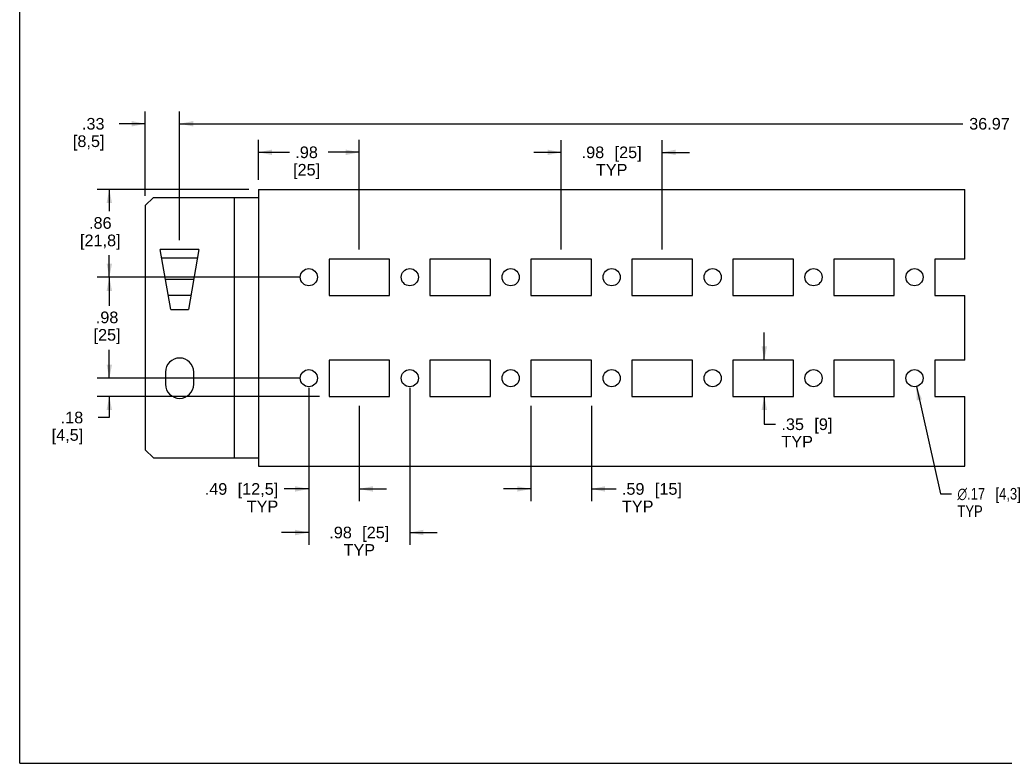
# Model space of a CAD drawing. Header units: inches. Extents: x 0 to 22.7, y 0 to 14.7.
# Tile 1 of 8: x 0 to 9.6, y 0 to 7.2. Entities that reach past the tile are written whole.
import ezdxf

# ---------------------------------------------------------------- set-up
doc = ezdxf.new("R2010")
doc.units = ezdxf.units.IN
doc.header["$LTSCALE"] = 1.246667
doc.header["$MEASUREMENT"] = 0
doc.layers.get('0').update_dxf_attribs({"linetype": 'CONTINUOUS'})
doc.styles.get("Standard").update_dxf_attribs({"font": 'arial.ttf'})
doc.styles.add('TEXTSTYLE_1', font='gdt', dxfattribs={"width": 0.8})
doc.dimstyles.new('DIMSTYLE_1', dxfattribs={"dimtxt": 0.113333, "dimasz": 0.133333, "dimexe": 0.09, "dimexo": 0.07, "dimgap": 0.0425, "dimtad": 0, "dimtih": 1, "dimtoh": 1, "dimzin": 4, "dimdsep": 46, "dimtxsty": 'Standard', "dimblk": '_FILLED', "dimblk1": '_FILLED', "dimblk2": '_FILLED', "dimcen": 0.09, "dimadec": 3, "dimazin": 1, "dimtfac": 1, "dimtdec": 3, "dimtofl": 0, "dimtmove": 0, "dimatfit": 3, "dimldrblk": '_FILLED', "dimfxl": 0, "dimtolj": 1, "dimtzin": 4, "dimarcsym": 0})
doc.dimstyles.new('DIMSTYLE_2', dxfattribs={"dimtxt": 0.113333, "dimasz": 0.133333, "dimexe": 0.09, "dimexo": 0.07, "dimgap": 0.09, "dimtad": 0, "dimtih": 1, "dimtoh": 1, "dimzin": 4, "dimdsep": 46, "dimtxsty": 'Standard', "dimblk": '_FILLED', "dimblk1": '_FILLED', "dimblk2": '_FILLED', "dimcen": 0.09, "dimadec": 3, "dimazin": 1, "dimtfac": 1, "dimtdec": 3, "dimtofl": 0, "dimtmove": 0, "dimatfit": 1, "dimldrblk": '_FILLED', "dimfxl": 0, "dimtolj": 1, "dimtzin": 4, "dimarcsym": 0})

# ---------------------------------------------------------------- blocks, each defined once
blk = doc.blocks.new('_FILLED')
at = {"color": 0, "linetype": 'ByBlock'}
blk.add_solid([(0, 0), (-1, 0.2), (-1, -0.2)], dxfattribs=at)
blk = doc.blocks.new('*D11')
at = {"color": 2, "linetype": 'Continuous'}
for p, q in [((1.2246, 5.5301), (1.2246, 6.3537)), ((1.5592, 5.1008), (1.5592, 6.3537)), ((1.2246, 6.2337), (0.9711, 6.2337)), ((1.5592, 6.2337), (1.8259, 6.2337))]:
    blk.add_line(p, q, dxfattribs=at)
at = {"color": 2, "linetype": 'Continuous', "xscale": 0.1333333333, "yscale": 0.1333333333, "zscale": 0.1333333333}
blk.add_blockref('_FILLED', (1.2246, 6.2337), dxfattribs=at)
at = {"color": 2, "linetype": 'Continuous', "xscale": 0.1333333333, "yscale": 0.1333333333, "zscale": 0.1333333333, "rotation": 180}
blk.add_blockref('_FILLED', (1.5592, 6.2337), dxfattribs=at)
at = {"color": 2, "linetype": 'Continuous', "insert": (0.8268, 6.2904), "char_height": 0.11333, "width": 0.307559, "attachment_point": 3, "line_spacing_factor": 0.9}
blk.add_mtext('.33\\P[8,5]', dxfattribs=at)
blk = doc.blocks.new('*D12')
at = {"color": 2, "linetype": 'Continuous'}
for p, q in [((1.5592, 5.1008), (1.5592, 6.3537)), ((17.8051, 5.1008), (17.8051, 6.3537)), ((1.5592, 6.2337), (9.1949, 6.2337)), ((17.8051, 6.2337), (10.1694, 6.2337))]:
    blk.add_line(p, q, dxfattribs=at)
at = {"color": 2, "linetype": 'Continuous', "xscale": 0.1333333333, "yscale": 0.1333333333, "zscale": 0.1333333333, "rotation": 180}
blk.add_blockref('_FILLED', (1.5592, 6.2337), dxfattribs=at)
at = {"color": 2, "linetype": 'Continuous', "xscale": 0.1333333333, "yscale": 0.1333333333, "zscale": 0.1333333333}
blk.add_blockref('_FILLED', (17.8051, 6.2337), dxfattribs=at)
at = {"color": 2, "linetype": 'Continuous', "insert": (9.6822, 6.2904), "char_height": 0.113333, "width": 0.861165, "attachment_point": 2, "line_spacing_factor": 0.9}
blk.add_mtext('36.97{\\ftxt.shx;\\W1.000000;\\H0.113333; }[939]', dxfattribs=at)
blk = doc.blocks.new('*D13')
at = {"color": 2, "linetype": 'Continuous'}
for p, q in [((5.2797, 5.0085), (5.2797, 6.0753)), ((6.264, 5.0085), (6.264, 6.0753)), ((5.2797, 5.9553), (5.013, 5.9553)), ((6.264, 5.9553), (6.5306, 5.9553))]:
    blk.add_line(p, q, dxfattribs=at)
at = {"color": 2, "linetype": 'Continuous', "xscale": 0.1333333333, "yscale": 0.1333333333, "zscale": 0.1333333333}
blk.add_blockref('_FILLED', (5.2797, 5.9553), dxfattribs=at)
at = {"color": 2, "linetype": 'Continuous', "xscale": 0.1333333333, "yscale": 0.1333333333, "zscale": 0.1333333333, "rotation": 180}
blk.add_blockref('_FILLED', (6.264, 5.9553), dxfattribs=at)
at = {"color": 2, "linetype": 'Continuous', "insert": (5.7718, 6.012), "char_height": 0.113333, "width": 0.597001, "attachment_point": 2, "line_spacing_factor": 0.9}
blk.add_mtext('.98{\\ftxt.shx;\\W1.000000;\\H0.113333; }[25]\\PTYP', dxfattribs=at)
blk = doc.blocks.new('*D14')
at = {"color": 2, "linetype": 'Continuous'}
for p, q in [((2.327, 5.6877), (2.327, 6.0758)), ((3.3112, 5.0085), (3.3113, 6.0757)), ((2.327, 5.9558), (2.6306, 5.9557)), ((3.3113, 5.9557), (3.0077, 5.9557))]:
    blk.add_line(p, q, dxfattribs=at)
at = {"color": 2, "linetype": 'Continuous', "xscale": 0.1333333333, "yscale": 0.1333333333, "zscale": 0.1333333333}
for p, rotation in [((2.327, 5.9558), 179.9932439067), ((3.3113, 5.9557), 359.9932439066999)]:
    blk.add_blockref('_FILLED', p, dxfattribs=dict(at, rotation=rotation))
at = {"color": 2, "linetype": 'Continuous', "insert": (2.7973, 6.0124), "char_height": 0.11333, "width": 0.263742, "attachment_point": 2, "line_spacing_factor": 0.9}
blk.add_mtext('.98\\P[25]', dxfattribs=at)
blk = doc.blocks.new('*D15')
at = {"color": 2, "linetype": 'Continuous'}
for p, q in [((2.2336, 5.5944), (0.7539, 5.5944)), ((0.8739, 5.5944), (0.8739, 5.3803)), ((0.8739, 4.738), (0.8739, 4.9521)), ((2.7257, 4.738), (0.7539, 4.738))]:
    blk.add_line(p, q, dxfattribs=at)
at = {"color": 2, "linetype": 'Continuous', "xscale": 0.1333333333, "yscale": 0.1333333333, "zscale": 0.1333333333}
for p, rotation in [((0.8739, 5.5944), 90), ((0.8739, 4.738), 270)]:
    blk.add_blockref('_FILLED', p, dxfattribs=dict(at, rotation=rotation))
at = {"color": 2, "linetype": 'Continuous', "insert": (0.7861, 5.3237), "char_height": 0.11333, "width": 0.395613, "attachment_point": 2, "line_spacing_factor": 0.9}
blk.add_mtext('.86\\P[21,8]', dxfattribs=at)
blk = doc.blocks.new('*D16')
at = {"color": 2, "linetype": 'Continuous'}
for p, q in [((2.7257, 4.738), (0.7539, 4.738)), ((0.8739, 4.738), (0.8739, 4.46)), ((0.8739, 3.7537), (0.8739, 4.0317)), ((2.7257, 3.7537), (0.7539, 3.7537))]:
    blk.add_line(p, q, dxfattribs=at)
at = {"color": 2, "linetype": 'Continuous', "xscale": 0.1333333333, "yscale": 0.1333333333, "zscale": 0.1333333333}
for p, rotation in [((0.8739, 4.738), 90), ((0.8739, 3.7537), 270)]:
    blk.add_blockref('_FILLED', p, dxfattribs=dict(at, rotation=rotation))
at = {"color": 2, "linetype": 'Continuous', "insert": (0.852, 4.4033), "char_height": 0.11333, "width": 0.263742, "attachment_point": 2, "line_spacing_factor": 0.9}
blk.add_mtext('.98\\P[25]', dxfattribs=at)
blk = doc.blocks.new('*D17')
at = {"color": 2, "linetype": 'Continuous'}
for p, q in [((0.8739, 3.7537), (0.8739, 4.0204)), ((2.7257, 3.7537), (0.7539, 3.7537)), ((2.9226, 3.5766), (0.7539, 3.5766)), ((0.8739, 3.5766), (0.8739, 3.3705)), ((0.8739, 3.3705), (0.7639, 3.3705))]:
    blk.add_line(p, q, dxfattribs=at)
at = {"color": 2, "linetype": 'Continuous', "xscale": 0.1333333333, "yscale": 0.1333333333, "zscale": 0.1333333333}
for p, rotation in [((0.8739, 3.7537), 270), ((0.8739, 3.5766), 90)]:
    blk.add_blockref('_FILLED', p, dxfattribs=dict(at, rotation=rotation))
at = {"color": 2, "linetype": 'Continuous', "insert": (0.6196, 3.4271), "char_height": 0.11333, "width": 0.307559, "attachment_point": 3, "line_spacing_factor": 0.9}
blk.add_mtext('.18\\P[4,5]', dxfattribs=at)
blk = doc.blocks.new('*D18')
at = {"color": 2, "linetype": 'Continuous'}
for p, q in [((2.8191, 3.6604), (2.8191, 2.5543)), ((3.3112, 3.4832), (3.3112, 2.5543)), ((2.8191, 2.6743), (2.5779, 2.6743)), ((3.3112, 2.6743), (3.5779, 2.6743))]:
    blk.add_line(p, q, dxfattribs=at)
at = {"color": 2, "linetype": 'Continuous', "xscale": 0.1333333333, "yscale": 0.1333333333, "zscale": 0.1333333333}
blk.add_blockref('_FILLED', (2.8191, 2.6743), dxfattribs=at)
at = {"color": 2, "linetype": 'Continuous', "xscale": 0.1333333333, "yscale": 0.1333333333, "zscale": 0.1333333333, "rotation": 180}
blk.add_blockref('_FILLED', (3.3112, 2.6743), dxfattribs=at)
at = {"color": 2, "linetype": 'Continuous', "insert": (2.5212, 2.731), "char_height": 0.113333, "width": 0.728872, "attachment_point": 3, "line_spacing_factor": 0.9}
blk.add_mtext('.49{\\ftxt.shx;\\W1.000000;\\H0.113333; }[12,5]\\PTYP', dxfattribs=at)
blk = doc.blocks.new('*D19')
at = {"color": 2, "linetype": 'Continuous'}
for p, q in [((2.8191, 3.6604), (2.8191, 2.1296)), ((3.8033, 3.6604), (3.8033, 2.1296)), ((2.8191, 2.2496), (2.5524, 2.2496)), ((3.8033, 2.2496), (4.07, 2.2496))]:
    blk.add_line(p, q, dxfattribs=at)
at = {"color": 2, "linetype": 'Continuous', "xscale": 0.1333333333, "yscale": 0.1333333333, "zscale": 0.1333333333}
blk.add_blockref('_FILLED', (2.8191, 2.2496), dxfattribs=at)
at = {"color": 2, "linetype": 'Continuous', "xscale": 0.1333333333, "yscale": 0.1333333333, "zscale": 0.1333333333, "rotation": 180}
blk.add_blockref('_FILLED', (3.8033, 2.2496), dxfattribs=at)
at = {"color": 2, "linetype": 'Continuous', "insert": (3.3112, 2.3062), "char_height": 0.113333, "width": 0.597001, "attachment_point": 2, "line_spacing_factor": 0.9}
blk.add_mtext('.98{\\ftxt.shx;\\W1.000000;\\H0.113333; }[25]\\PTYP', dxfattribs=at)
blk = doc.blocks.new('*D20')
at = {"color": 2, "linetype": 'Continuous'}
for p, q in [((4.9844, 3.4832), (4.9844, 2.5543)), ((5.575, 3.4832), (5.575, 2.5543)), ((4.9844, 2.6743), (4.7178, 2.6743)), ((5.575, 2.6743), (5.8151, 2.6743))]:
    blk.add_line(p, q, dxfattribs=at)
at = {"color": 2, "linetype": 'Continuous', "xscale": 0.1333333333, "yscale": 0.1333333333, "zscale": 0.1333333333}
blk.add_blockref('_FILLED', (4.9844, 2.6743), dxfattribs=at)
at = {"color": 2, "linetype": 'Continuous', "xscale": 0.1333333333, "yscale": 0.1333333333, "zscale": 0.1333333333, "rotation": 180}
blk.add_blockref('_FILLED', (5.575, 2.6743), dxfattribs=at)
at = {"color": 2, "linetype": 'Continuous', "insert": (5.8718, 2.731), "char_height": 0.113333, "width": 0.597001, "attachment_point": 1, "line_spacing_factor": 0.9}
blk.add_mtext('.59{\\ftxt.shx;\\W1.000000;\\H0.113333; }[15]\\PTYP', dxfattribs=at)
blk = doc.blocks.new('*D21')
at = {"color": 2, "linetype": 'Continuous'}
for p, q in [((7.26, 3.9309), (7.26, 4.1976)), ((7.26, 3.5766), (7.26, 3.305)), ((7.26, 3.305), (7.37, 3.305))]:
    blk.add_line(p, q, dxfattribs=at)
at = {"color": 2, "linetype": 'Continuous', "xscale": 0.1333333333, "yscale": 0.1333333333, "zscale": 0.1333333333}
for p, rotation in [((7.26, 3.9309), 270), ((7.26, 3.5766), 90)]:
    blk.add_blockref('_FILLED', p, dxfattribs=dict(at, rotation=rotation))
at = {"color": 2, "linetype": 'Continuous', "insert": (7.4267, 3.3617), "char_height": 0.113333, "width": 0.508947, "attachment_point": 1, "line_spacing_factor": 0.9}
blk.add_mtext('.35{\\ftxt.shx;\\W1.000000;\\H0.113333; }[9]\\PTYP', dxfattribs=at)
blk = doc.blocks.new('*D22')
at = {"color": 2, "linetype": 'Continuous'}
for p, q in [((8.7428, 3.6721), (8.9764, 2.6271)), ((8.9764, 2.6271), (9.0864, 2.6271))]:
    blk.add_line(p, q, dxfattribs=at)
at = {"color": 2, "linetype": 'Continuous', "xscale": 0.1333333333, "yscale": 0.1333333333, "zscale": 0.1333333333, "rotation": 102.6004043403}
blk.add_blockref('_FILLED', (8.7428, 3.6721), dxfattribs=at)
at = {"color": 2, "linetype": 'Continuous', "insert": (9.1431, 2.6838), "char_height": 0.113333, "width": 0.791929, "attachment_point": 1, "line_spacing_factor": 0.9, "style": 'TEXTSTYLE_1'}
blk.add_mtext('{\\fgdt;n}\\fArial;.17{\\ftxt.shx;\\W1.000000;\\H0.113333; }[4,3]\\PTYP', dxfattribs=at)

msp = doc.modelspace()

# ---------------------------------------------------------------- linework, layer by layer
at = {"color": 7, "linetype": 'Continuous'}
for p, q in [((0, 0), (0, 14.6667)), ((2.327, 5.5944), (2.327, 2.8974)), ((2.327, 5.5944), (9.2162, 5.5944)), ((9.2162, 4.9152), (9.2162, 5.5944)), ((1.3033, 5.5156), (1.2246, 5.4368)), ((1.3033, 5.5156), (2.327, 5.5156)), ((2.0907, 5.5156), (2.0907, 2.9762)), ((1.2246, 5.4368), (1.2246, 3.0549)), ((1.4735, 4.423), (1.3704, 5.0075)), ((1.7481, 5.0075), (1.3704, 5.0075)), ((1.7481, 5.0075), (1.645, 4.423)), ((1.736, 4.9252), (1.3824, 4.9252)), ((3.0159, 4.9152), (3.0159, 4.5608)), ((3.6065, 4.9152), (3.0159, 4.9152)), ((3.6065, 4.5608), (3.6065, 4.9152)), ((4.0002, 4.9152), (4.0002, 4.5608)), ((4.5907, 4.9152), (4.0002, 4.9152)), ((4.5907, 4.5608), (4.5907, 4.9152)), ((4.9844, 4.9152), (4.9844, 4.5608)), ((5.575, 4.9152), (4.9844, 4.9152)), ((5.575, 4.5608), (5.575, 4.9152)), ((5.9687, 4.9152), (5.9687, 4.5608)), ((6.5592, 4.9152), (5.9687, 4.9152)), ((6.5592, 4.5608), (6.5592, 4.9152)), ((7.5435, 4.9152), (6.9529, 4.9152)), ((6.9529, 4.9152), (6.9529, 4.5608)), ((7.5435, 4.5608), (7.5435, 4.9152)), ((8.5277, 4.9152), (7.9372, 4.9152)), ((7.9372, 4.9152), (7.9372, 4.5608)), ((8.5277, 4.5608), (8.5277, 4.9152)), ((9.2162, 4.9152), (8.9214, 4.9152)), ((8.9214, 4.9152), (8.9214, 4.5608)), ((1.6983, 4.717), (1.4202, 4.717)), ((1.6696, 4.5584), (1.4489, 4.5584)), ((3.0159, 4.5608), (3.6065, 4.5608)), ((4.0002, 4.5608), (4.5907, 4.5608)), ((4.9844, 4.5608), (5.575, 4.5608)), ((5.9687, 4.5608), (6.5592, 4.5608)), ((6.9529, 4.5608), (7.5435, 4.5608)), ((7.9372, 4.5608), (8.5277, 4.5608)), ((8.9214, 4.5608), (9.2162, 4.5608)), ((9.2162, 3.9309), (9.2162, 4.5608)), ((1.4735, 4.423), (1.645, 4.423)), ((3.0159, 3.9309), (3.0159, 3.5766)), ((3.6065, 3.9309), (3.0159, 3.9309)), ((3.6065, 3.5766), (3.6065, 3.9309)), ((4.0002, 3.9309), (4.0002, 3.5766)), ((4.5907, 3.9309), (4.0002, 3.9309)), ((4.5907, 3.5766), (4.5907, 3.9309)), ((5.575, 3.9309), (4.9844, 3.9309)), ((4.9844, 3.9309), (4.9844, 3.5766)), ((5.575, 3.5766), (5.575, 3.9309)), ((6.5592, 3.9309), (5.9687, 3.9309)), ((5.9687, 3.9309), (5.9687, 3.5766)), ((6.5592, 3.5766), (6.5592, 3.9309)), ((7.5435, 3.9309), (6.9529, 3.9309)), ((6.9529, 3.9309), (6.9529, 3.5766)), ((7.5435, 3.5766), (7.5435, 3.9309)), ((8.5277, 3.9309), (7.9372, 3.9309)), ((7.9372, 3.9309), (7.9372, 3.5766)), ((8.5277, 3.5766), (8.5277, 3.9309)), ((9.2162, 3.9309), (8.9214, 3.9309)), ((8.9214, 3.9309), (8.9214, 3.5766)), ((1.4214, 3.8128), (1.4214, 3.6947)), ((1.697, 3.6947), (1.697, 3.8128)), ((3.0159, 3.5766), (3.6065, 3.5766)), ((4.0002, 3.5766), (4.5907, 3.5766)), ((4.9844, 3.5766), (5.575, 3.5766)), ((5.9687, 3.5766), (6.5592, 3.5766)), ((6.9529, 3.5766), (7.5435, 3.5766)), ((7.9372, 3.5766), (8.5277, 3.5766)), ((8.9214, 3.5766), (9.2162, 3.5766)), ((9.2162, 2.8974), (9.2162, 3.5766)), ((1.2246, 3.0549), (1.3033, 2.9762)), ((1.3033, 2.9762), (2.327, 2.9762)), ((2.327, 2.8974), (9.2162, 2.8974)), ((0, 0), (22.6667, 0))]:
    msp.add_line(p, q, dxfattribs=at)
for centre in [(2.8191, 4.738), (3.8033, 4.738), (4.7876, 4.738), (5.7718, 4.738), (6.7561, 4.738), (7.7403, 4.738), (8.7246, 4.738), (2.8191, 3.7537), (3.8033, 3.7537), (4.7876, 3.7537), (5.7718, 3.7537), (6.7561, 3.7537), (7.7403, 3.7537), (8.7246, 3.7537)]:
    msp.add_circle(centre, 0.0837, dxfattribs=at)
for centre, start, end in [((1.5592, 3.8128), 0, 180), ((1.5592, 3.6947), 180, 360)]:
    msp.add_arc(centre, 0.1378, start, end, dxfattribs=at)

# ---------------------------------------------------------------- dimensions: what is measured, and where the dimension line sits
at = {"color": 2, "linetype": 'Continuous'}
for base, p1, p2, text, picture, middle in [((1.5592, 6.2337), (1.2246, 5.4601), (1.5592, 5.0308), '<>\\P[]', '*D11', (0.7607, 6.1487)), ((17.8051, 6.2337), (1.5592, 5.0308), (17.8051, 5.0308), '36.97\\P[]', '*D12', (9.6822, 6.2337)), ((3.3112, 2.6743), (2.8191, 3.7304), (3.3112, 3.5532), '<>\\PTYP\\P[]', '*D18', (2.1568, 2.5735)), ((3.8033, 2.2496), (2.8191, 3.7304), (3.8033, 3.7304), '<>\\PTYP\\P[]', '*D19', (3.3112, 2.1488)), ((5.575, 2.6743), (4.9844, 3.5532), (5.575, 3.5532), '<>\\PTYP\\P[]', '*D20', (6.1703, 2.5735))]:
    dim = msp.add_linear_dim(base=base, p1=p1, p2=p2, text=text, dimstyle='DIMSTYLE_1', dxfattribs=at)
    dim.commit()
    dim.dimension.update_dxf_attribs({"geometry": picture, "text_midpoint": middle, "dimtype": 160})
for base, p1, p2, angle, text, picture, middle in [((3.3113, 5.9557), (2.327, 5.6177), (3.3112, 4.9385), 359.99324, '<>\\P[]', '*D14', (2.8192, 5.8707)), ((5.2797, 5.9553), (6.264, 4.9385), (5.2797, 4.9385), 180, '<>\\PTYP\\P[]', '*D13', (5.7718, 5.8545)), ((0.8739, 4.738), (2.3036, 5.5944), (2.7957, 4.738), 270, '<>\\P[]', '*D15', (0.8739, 5.182)), ((0.8739, 3.7537), (2.7957, 4.738), (2.7957, 3.7537), 270, '<>\\P[]', '*D16', (0.8739, 4.2617)), ((7.26, 3.5766), (6.9529, 3.9309), (6.9529, 3.5766), 270, '<>\\PTYP\\P[]', '*D21', (7.6812, 3.2042)), ((0.8739, 3.7537), (2.9926, 3.5766), (2.7957, 3.7537), 90, '<>\\P[]', '*D17', (0.5535, 3.2855))]:
    dim = msp.add_linear_dim(base=base, p1=p1, p2=p2, angle=angle, text=text, dimstyle='DIMSTYLE_1', dxfattribs=at)
    dim.commit()
    dim.dimension.update_dxf_attribs({"geometry": picture, "text_midpoint": middle, "dimtype": 160})
dim = msp.add_diameter_dim_2p(p1=(8.7428, 3.6721), p2=(8.7063, 3.8354), text='%%c<>\\PTYP', dimstyle='DIMSTYLE_2', override={"dimpost": '<>'}, dxfattribs=at)
dim.commit()
dim.dimension.update_dxf_attribs({"geometry": '*D22', "text_midpoint": (9.5391, 2.5263), "dimtype": 163})

doc.saveas('drawing.dxf')
